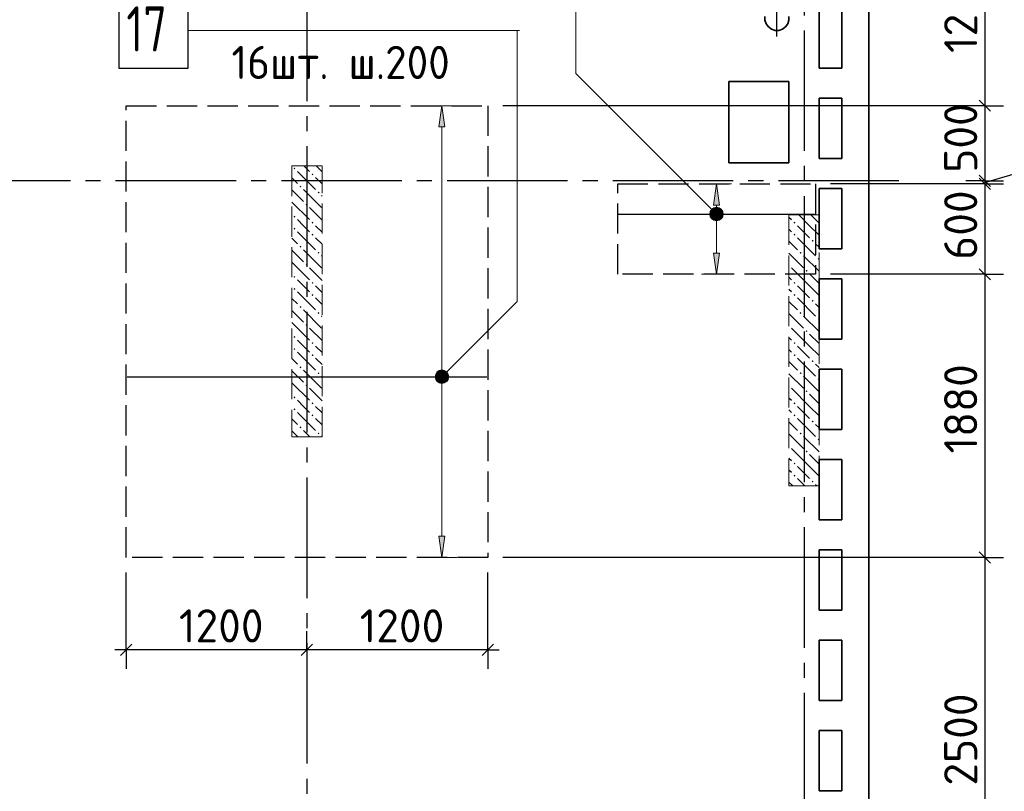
# Model space of a CAD drawing. Header units: millimetres. Extents: x 40580 to 1930067, y -240640 to 81020.
# Tile 94 of 256: x 437375 to 443911, y -217073 to -211948. Entities that reach past the tile are written whole.
import ezdxf

# ---------------------------------------------------------------- set-up
doc = ezdxf.new("R2010")
doc.units = ezdxf.units.MM
for name, pattern in [('______2', [270, 200, -70]), ('______5', [1100, 800, -100, 100, -100]), ('CENTER', [2, 1.25, -0.25, 0.25, -0.25])]:
    doc.linetypes.add(name, pattern=pattern)
for name, color, linetype, lineweight in [('Standard', 7, 'Continuous', 25), ('ДОП Верх по Х', 7, 'Continuous', 25), ('ЖБ Перекрытие верхний уровень', 7, 'Continuous', 35), ('ОСИ', 7, 'CENTER', 15), ('Позиционная метка номер позиции', 7, 'Continuous', 13), ('Примечания', 7, 'Continuous', 13)]:
    doc.layers.add(name, color=color, linetype=linetype, lineweight=lineweight)
doc.layers.add('ЖБ Пилон', color=7, linetype='______2', lineweight=13, true_color=0xa0a0a0)
doc.styles.add('ISOCPEUR', font='isocpeur.ttf')

msp = doc.modelspace()

# ---------------------------------------------------------------- hatches: boundary and pattern name
at = {"layer": 'ДОП Верх по Х', "linetype": 'Continuous', "lineweight": 13, "transparency": 33554687}
for points in [[(440197.8, -212659.4), (440177.8, -212519.4), (440157.8, -212659.4)], [(442020.9, -213179.4), (442000.9, -213039.4), (441980.9, -213179.4)], [(441963.4, -213239.4), (442038.4, -213239.4), (442033.2, -213220.7)], [(441963.4, -213239.4), (442033.2, -213220.7), (441968.7, -213220.7)], [(441968.7, -213220.7), (442033.2, -213220.7), (442019.7, -213207.2)], [(441968.7, -213220.7), (442019.7, -213207.2), (441982.2, -213207.2)], [(441982.2, -213207.2), (442019.7, -213207.2), (442000.9, -213201.9)], [(441968.7, -213258.2), (442038.4, -213239.4), (441963.4, -213239.4)], [(441968.7, -213258.2), (442033.2, -213258.2), (442038.4, -213239.4)], [(441982.2, -213271.7), (442033.2, -213258.2), (441968.7, -213258.2)], [(441982.2, -213271.7), (442019.7, -213271.7), (442033.2, -213258.2)], [(442019.7, -213271.7), (441982.2, -213271.7), (442000.9, -213276.9)], [(440140.3, -214319.4), (440215.3, -214319.4), (440210, -214300.7)], [(440140.3, -214319.4), (440210, -214300.7), (440145.6, -214300.7)], [(440145.6, -214338.2), (440215.3, -214319.4), (440140.3, -214319.4)], [(440145.6, -214300.7), (440210, -214300.7), (440196.5, -214287.2)], [(440145.6, -214300.7), (440196.5, -214287.2), (440159.1, -214287.2)], [(440145.6, -214338.2), (440210, -214338.2), (440215.3, -214319.4)], [(440159.1, -214287.2), (440196.5, -214287.2), (440177.8, -214281.9)], [(440159.1, -214351.7), (440210, -214338.2), (440145.6, -214338.2)], [(440159.1, -214351.7), (440196.5, -214351.7), (440210, -214338.2)], [(440196.5, -214351.7), (440159.1, -214351.7), (440177.8, -214356.9)]]:
    msp.add_hatch(color=7, dxfattribs=at).paths.add_polyline_path(points)
for points in [[(442020.9, -213499.4), (442000.9, -213639.4), (441980.9, -213499.4)], [(440197.8, -215379.4), (440177.8, -215519.4), (440157.8, -215379.4)]]:
    msp.add_hatch(color=7, dxfattribs=at).paths.add_polyline_path(points, flags=16)
at = {"layer": 'ЖБ Пилон', "linetype": 'Continuous', "lineweight": -3, "transparency": 33554687}
for points in [[(439192.4, -212936.3), (439198.9, -212929.8), (439205.4, -212936.3), (439198.9, -212942.8)], [(439312.4, -212976.3), (439318.9, -212969.8), (439325.4, -212976.3), (439318.9, -212982.8)], [(439232.4, -213056.3), (439238.9, -213049.8), (439245.4, -213056.3), (439238.9, -213062.8)], [(439352.4, -213096.3), (439358.9, -213089.8), (439365.4, -213096.3), (439358.9, -213102.8)], [(439272.4, -213176.3), (439278.9, -213169.8), (439285.4, -213176.3), (439278.9, -213182.8)], [(439192.4, -213256.3), (439198.9, -213249.8), (439205.4, -213256.3), (439198.9, -213262.8)], [(439192.4, -213336.3), (439198.9, -213329.8), (439205.4, -213336.3), (439198.9, -213342.8)], [(439312.4, -213296.3), (439318.9, -213289.8), (439325.4, -213296.3), (439318.9, -213302.8)], [(442512.4, -213296.3), (442518.9, -213289.8), (442525.4, -213296.3), (442518.9, -213302.8)], [(439312.4, -213376.3), (439318.9, -213369.8), (439325.4, -213376.3), (439318.9, -213382.8)], [(442512.4, -213376.3), (442518.9, -213369.8), (442525.4, -213376.3), (442518.9, -213382.8)], [(442632.4, -213416.3), (442638.9, -213409.8), (442645.4, -213416.3), (442638.9, -213422.8)], [(439232.4, -213456.3), (439238.9, -213449.8), (439245.4, -213456.3), (439238.9, -213462.8)], [(439352.4, -213496.3), (439358.9, -213489.8), (439365.4, -213496.3), (439358.9, -213502.8)], [(442552.4, -213496.3), (442558.9, -213489.8), (442565.4, -213496.3), (442558.9, -213502.8)], [(442672.4, -213536.3), (442678.9, -213529.8), (442681.9, -213532.9), (442681.9, -213539.7), (442678.9, -213542.8)], [(439272.4, -213576.3), (439278.9, -213569.8), (439285.4, -213576.3), (439278.9, -213582.8)], [(442481.9, -213572.9), (442485.4, -213576.3), (442481.9, -213579.7)], [(442592.4, -213616.3), (442598.9, -213609.8), (442605.4, -213616.3), (442598.9, -213622.8)], [(439192.4, -213656.3), (439198.9, -213649.8), (439205.4, -213656.3), (439198.9, -213662.8)], [(439192.4, -213736.3), (439198.9, -213729.8), (439205.4, -213736.3), (439198.9, -213742.8)], [(439312.4, -213696.3), (439318.9, -213689.8), (439325.4, -213696.3), (439318.9, -213702.8)], [(442512.4, -213696.3), (442518.9, -213689.8), (442525.4, -213696.3), (442518.9, -213702.8)], [(439312.4, -213776.3), (439318.9, -213769.8), (439325.4, -213776.3), (439318.9, -213782.8)], [(442512.4, -213776.3), (442518.9, -213769.8), (442525.4, -213776.3), (442518.9, -213782.8)], [(442632.4, -213816.3), (442638.9, -213809.8), (442645.4, -213816.3), (442638.9, -213822.8)], [(439232.4, -213856.3), (439238.9, -213849.8), (439245.4, -213856.3), (439238.9, -213862.8)], [(439352.4, -213896.3), (439358.9, -213889.8), (439365.4, -213896.3), (439358.9, -213902.8)], [(442552.4, -213896.3), (442558.9, -213889.8), (442565.4, -213896.3), (442558.9, -213902.8)], [(442672.4, -213936.3), (442678.9, -213929.8), (442681.9, -213932.9), (442681.9, -213939.7), (442678.9, -213942.8)], [(439272.4, -213976.3), (439278.9, -213969.8), (439285.4, -213976.3), (439278.9, -213982.8)], [(442481.9, -213972.9), (442485.4, -213976.3), (442481.9, -213979.7)], [(439192.4, -214056.3), (439198.9, -214049.8), (439205.4, -214056.3), (439198.9, -214062.8)], [(442592.4, -214016.3), (442598.9, -214009.8), (442605.4, -214016.3), (442598.9, -214022.8)], [(439192.4, -214136.3), (439198.9, -214129.8), (439205.4, -214136.3), (439198.9, -214142.8)], [(439312.4, -214096.3), (439318.9, -214089.8), (439325.4, -214096.3), (439318.9, -214102.8)], [(442512.4, -214096.3), (442518.9, -214089.8), (442525.4, -214096.3), (442518.9, -214102.8)], [(439312.4, -214176.3), (439318.9, -214169.8), (439325.4, -214176.3), (439318.9, -214182.8)], [(442512.4, -214176.3), (442518.9, -214169.8), (442525.4, -214176.3), (442518.9, -214182.8)], [(439232.4, -214256.3), (439238.9, -214249.8), (439245.4, -214256.3), (439238.9, -214262.8)], [(442632.4, -214216.3), (442638.9, -214209.8), (442645.4, -214216.3), (442638.9, -214222.8)], [(439352.4, -214296.3), (439358.9, -214289.8), (439365.4, -214296.3), (439358.9, -214302.8)], [(442552.4, -214296.3), (442558.9, -214289.8), (442565.4, -214296.3), (442558.9, -214302.8)], [(442672.4, -214336.3), (442678.9, -214329.8), (442681.9, -214332.9), (442681.9, -214339.7), (442678.9, -214342.8)], [(439272.4, -214376.3), (439278.9, -214369.8), (439285.4, -214376.3), (439278.9, -214382.8)], [(442481.9, -214372.9), (442485.4, -214376.3), (442481.9, -214379.7)], [(439192.4, -214456.3), (439198.9, -214449.8), (439205.4, -214456.3), (439198.9, -214462.8)], [(442592.4, -214416.3), (442598.9, -214409.8), (442605.4, -214416.3), (442598.9, -214422.8)], [(439312.4, -214496.3), (439318.9, -214489.8), (439325.4, -214496.3), (439318.9, -214502.8)], [(442512.4, -214496.3), (442518.9, -214489.8), (442525.4, -214496.3), (442518.9, -214502.8)], [(439192.4, -214536.3), (439198.9, -214529.8), (439205.4, -214536.3), (439198.9, -214542.8)], [(439312.4, -214576.3), (439318.9, -214569.8), (439325.4, -214576.3), (439318.9, -214582.8)], [(442512.4, -214576.3), (442518.9, -214569.8), (442525.4, -214576.3), (442518.9, -214582.8)], [(439232.4, -214656.3), (439238.9, -214649.8), (439245.4, -214656.3), (439238.9, -214662.8)], [(442632.4, -214616.3), (442638.9, -214609.8), (442645.4, -214616.3), (442638.9, -214622.8)], [(439352.4, -214696.3), (439358.9, -214689.8), (439365.4, -214696.3), (439358.9, -214702.8)], [(442552.4, -214696.3), (442558.9, -214689.8), (442565.4, -214696.3), (442558.9, -214702.8)], [(442481.9, -214772.9), (442485.4, -214776.3), (442481.9, -214779.7)], [(442672.4, -214736.3), (442678.9, -214729.8), (442681.9, -214732.9), (442681.9, -214739.7), (442678.9, -214742.8)], [(442592.4, -214816.3), (442598.9, -214809.8), (442605.4, -214816.3), (442598.9, -214822.8)], [(442512.4, -214896.3), (442518.9, -214889.8), (442525.4, -214896.3), (442518.9, -214902.8)], [(442512.4, -214976.3), (442518.9, -214969.8), (442525.4, -214976.3), (442518.9, -214982.8)], [(442632.4, -215016.3), (442638.9, -215009.8), (442645.4, -215016.3), (442638.9, -215022.8)]]:
    msp.add_hatch(color=7, dxfattribs=at).paths.add_polyline_path(points, flags=16)
at = {"layer": 'Позиционная метка номер позиции', "linetype": 'Continuous', "lineweight": 13, "transparency": 33554687}
for points in [[(441969.1, -213271.3), (442012.4, -213196.2), (441957.7, -213250.9)], [(441957.7, -213250.9), (442012.4, -213196.2), (441989.5, -213196.2)], [(441957.7, -213250.9), (441989.5, -213196.2), (441957.7, -213228)], [(441957.7, -213228), (441989.5, -213196.2), (441969.1, -213207.6)], [(441969.1, -213271.3), (442032.8, -213207.6), (442012.4, -213196.2)], [(441989.5, -213282.7), (442032.8, -213207.6), (441969.1, -213271.3)], [(441989.5, -213282.7), (442044.2, -213228), (442032.8, -213207.6)], [(442012.4, -213282.7), (442044.2, -213228), (441989.5, -213282.7)], [(442012.4, -213282.7), (442044.2, -213250.9), (442044.2, -213228)], [(442044.2, -213250.9), (442012.4, -213282.7), (442032.8, -213271.3)], [(440134.5, -214308), (440209.6, -214351.3), (440146, -214287.6)], [(440134.5, -214330.9), (440189.3, -214362.7), (440134.5, -214308)], [(440134.5, -214308), (440189.3, -214362.7), (440209.6, -214351.3)], [(440166.3, -214362.7), (440134.5, -214330.9), (440146, -214351.3)], [(440134.5, -214330.9), (440166.3, -214362.7), (440189.3, -214362.7)], [(440146, -214287.6), (440221.1, -214330.9), (440166.3, -214276.2)], [(440146, -214287.6), (440209.6, -214351.3), (440221.1, -214330.9)], [(440166.3, -214276.2), (440221.1, -214330.9), (440221.1, -214308)], [(440166.3, -214276.2), (440221.1, -214308), (440189.3, -214276.2)], [(440189.3, -214276.2), (440221.1, -214308), (440209.6, -214287.6)]]:
    msp.add_hatch(color=7, dxfattribs=at).paths.add_polyline_path(points)

# ---------------------------------------------------------------- linework, layer by layer
at = {"layer": 'Standard', "color": 7, "linetype": 'Continuous', "lineweight": -3, "transparency": 33554687}
for p, q in [((443781.9, -211319.4), (443781.9, -212519.4)), ((443781.9, -212519.4), (443781.9, -213019.4)), ((443781.9, -213029.4), (444258.3, -212888.1)), ((443781.9, -213019.4), (443781.9, -213039.4)), ((443781.9, -213039.4), (443781.9, -213639.4)), ((443781.9, -213639.4), (443781.9, -215519.4)), ((443781.9, -215519.4), (443781.9, -218019.4)), ((438081.9, -216134.1), (438006.9, -216134.1)), ((439281.9, -216134.1), (438081.9, -216134.1)), ((440481.9, -216134.1), (439281.9, -216134.1)), ((440481.9, -216134.1), (440556.9, -216134.1))]:
    msp.add_line(p, q, dxfattribs=at)
at = {"layer": 'Standard', "color": 8, "linetype": '______5', "lineweight": -3, "transparency": 33554687}
msp.add_line((442401.9, -212058.9), (442401.9, -211819.9), dxfattribs=at)
at = {"layer": 'Standard', "color": 7, "linetype": 'Continuous', "lineweight": 25, "transparency": 33554687}
for p, q in [((443744.4, -212481.9), (443819.4, -212556.9)), ((443744.4, -212981.9), (443819.4, -213056.9)), ((443744.4, -213001.9), (443819.4, -213076.9)), ((443744.4, -213601.9), (443819.4, -213676.9)), ((443744.4, -215481.9), (443819.4, -215556.9)), ((438119.4, -216096.6), (438044.4, -216171.6)), ((439319.4, -216096.6), (439244.4, -216171.6)), ((440519.4, -216096.6), (440444.4, -216171.6))]:
    msp.add_line(p, q, dxfattribs=at)
at = {"layer": 'Standard', "color": 251, "linetype": 'Continuous', "lineweight": -3, "true_color": 0x656565, "transparency": 33554687}
for p, q in [((443781.9, -212519.4), (443656.9, -212519.4)), ((443781.9, -212519.4), (443906.9, -212519.4)), ((443781.9, -213019.4), (443656.9, -213019.4)), ((443781.9, -213019.4), (443906.9, -213019.4)), ((443781.9, -213019.4), (443781.9, -213019.4)), ((443781.9, -213039.4), (443656.9, -213039.4)), ((443781.9, -213039.4), (443906.9, -213039.4)), ((443781.9, -213639.4), (443656.9, -213639.4)), ((443781.9, -213639.4), (443906.9, -213639.4)), ((443781.9, -215519.4), (443656.9, -215519.4)), ((443781.9, -215519.4), (443906.9, -215519.4)), ((438081.9, -216134.1), (438081.9, -215619.4)), ((440481.9, -216134.1), (440481.9, -215619.4)), ((438081.9, -216134.1), (438081.9, -216009.1)), ((439281.9, -216134.1), (439281.9, -216009.1)), ((440481.9, -216134.1), (440481.9, -216009.1)), ((438081.9, -216134.1), (438081.9, -216259.1)), ((439281.9, -216134.1), (439281.9, -216259.1)), ((439281.9, -216134.1), (439281.9, -216134.1)), ((440481.9, -216134.1), (440481.9, -216259.1))]:
    msp.add_line(p, q, dxfattribs=at)
for points in [[(443781.9, -212519.4), (443764.9, -212519.4), (443764.9, -212519.4), (443764.9, -212519.4), (443764.9, -212519.4), (443764.9, -212519.4), (443764.9, -212519.4), (443764.9, -212519.4), (443764.9, -212519.4), (443764.9, -212519.4), (443764.9, -212519.4), (440581.9, -212519.4)], [(443781.9, -213039.4), (443764.9, -213039.4), (443764.9, -213039.4), (443764.9, -213039.4), (443764.9, -213039.4), (443764.9, -213039.4), (443764.9, -213039.4), (443764.9, -213039.4), (443764.9, -213039.4), (442756.9, -213039.4)], [(443781.9, -213639.4), (443764.9, -213639.4), (443764.9, -213639.4), (443764.9, -213639.4), (443764.9, -213639.4), (443764.9, -213639.4), (443764.9, -213639.4), (442756.9, -213639.4)], [(443781.9, -215519.4), (443764.9, -215519.4), (443764.9, -215519.4), (443764.9, -215519.4), (443764.9, -215519.4), (440581.9, -215519.4)]]:
    msp.add_lwpolyline(points, dxfattribs=at)
at = {"layer": 'ДОП Верх по Х', "color": 7, "linetype": 'Continuous', "lineweight": 13, "transparency": 33554687}
msp.add_line((438584.4, -212019.4), (440692.4, -212019.4), dxfattribs=at)
at = {"layer": 'ДОП Верх по Х', "color": 251, "linetype": 'Continuous', "lineweight": 13, "true_color": 0x494949, "transparency": 33554687}
for p, q in [((440177.8, -212519.4), (440077.8, -212519.4)), ((440177.8, -212519.4), (440157.8, -212659.4)), ((440197.8, -212659.4), (440177.8, -212519.4)), ((440177.8, -212519.4), (440277.8, -212519.4)), ((440177.8, -212519.4), (440177.8, -212519.4)), ((440157.8, -212659.4), (440197.8, -212659.4)), ((440177.8, -214289.4), (440177.8, -212659.4)), ((442000.9, -213039.4), (441900.9, -213039.4)), ((442000.9, -213039.4), (441980.9, -213179.4)), ((442020.9, -213179.4), (442000.9, -213039.4)), ((442000.9, -213039.4), (442100.9, -213039.4)), ((442000.9, -213039.4), (442000.9, -213039.4)), ((441980.9, -213179.4), (442020.9, -213179.4)), ((442000.9, -213209.4), (442000.9, -213179.4)), ((441963.4, -213239.4), (441963.4, -213239.4)), ((442000.9, -213499.4), (442000.9, -213269.4)), ((442038.4, -213239.4), (442038.4, -213239.4)), ((442000.9, -213639.4), (441980.9, -213499.4)), ((441980.9, -213499.4), (442020.9, -213499.4)), ((442020.9, -213499.4), (442000.9, -213639.4)), ((442000.9, -213639.4), (441900.9, -213639.4)), ((442000.9, -213639.4), (442100.9, -213639.4)), ((442000.9, -213639.4), (442000.9, -213639.4)), ((440140.3, -214319.4), (440140.3, -214319.4)), ((440215.3, -214319.4), (440215.3, -214319.4)), ((440177.8, -215379.4), (440177.8, -214349.4)), ((440177.8, -215519.4), (440157.8, -215379.4)), ((440157.8, -215379.4), (440197.8, -215379.4)), ((440197.8, -215379.4), (440177.8, -215519.4)), ((440177.8, -215519.4), (440077.8, -215519.4)), ((440177.8, -215519.4), (440277.8, -215519.4)), ((440177.8, -215519.4), (440177.8, -215519.4))]:
    msp.add_line(p, q, dxfattribs=at)
at = {"layer": 'ДОП Верх по Х', "color": 7, "linetype": 'Continuous', "lineweight": -3, "transparency": 33554687}
for p, q in [((441350.9, -213239.4), (442650.9, -213239.4)), ((438087.9, -214319.4), (440475.9, -214319.4))]:
    msp.add_line(p, q, dxfattribs=at)
at = {"layer": 'ДОП Верх по Х', "color": 7, "linetype": 'Continuous', "lineweight": 25, "transparency": 33554687}
msp.add_lwpolyline([(438032.4, -212269.4), (438492.4, -212269.4), (438492.4, -211769.4), (438032.4, -211769.4), (438032.4, -212269.4)], dxfattribs=at)
at = {"layer": 'ДОП Верх по Х', "color": 251, "linetype": 'Continuous', "lineweight": 13, "true_color": 0x494949, "transparency": 33554687}
for centre in [(442000.9, -213239.4), (440177.8, -214319.4)]:
    msp.add_circle(centre, 37.5, dxfattribs=at)
at = {"layer": 'ЖБ Перекрытие верхний уровень', "transparency": 33554687}
for p, q in [((443011.9, -220249.4), (443011.9, -205289.4)), ((442681.9, -212269.4), (442681.9, -211869.4)), ((442831.9, -211869.4), (442831.9, -212269.4)), ((442322.3, -211926.8), (442322.3, -211952.1)), ((442322.3, -211952.1), (442330.1, -211976.1)), ((442330.1, -211976.1), (442344.9, -211996.5)), ((442459, -211996.5), (442473.8, -211976.1)), ((442473.8, -211976.1), (442481.6, -211952.1)), ((442481.6, -211952.1), (442481.6, -211926.8)), ((442344.9, -211996.5), (442365.3, -212011.3)), ((442365.3, -212011.3), (442389.3, -212019.1)), ((442389.3, -212019.1), (442414.6, -212019.1)), ((442414.6, -212019.1), (442438.6, -212011.3)), ((442438.6, -212011.3), (442459, -211996.5)), ((442831.9, -212269.4), (442681.9, -212269.4)), ((442481.9, -212359.4), (442081.9, -212359.4)), ((442081.9, -212359.4), (442081.9, -212899.4)), ((442481.9, -212899.4), (442481.9, -212359.4)), ((442681.9, -212869.4), (442681.9, -212469.4)), ((442681.9, -212469.4), (442831.9, -212469.4)), ((442831.9, -212469.4), (442831.9, -212869.4)), ((442831.9, -212869.4), (442681.9, -212869.4)), ((442081.9, -212899.4), (442481.9, -212899.4)), ((442681.9, -213469.4), (442681.9, -213069.4)), ((442681.9, -213069.4), (442831.9, -213069.4)), ((442831.9, -213069.4), (442831.9, -213469.4)), ((442831.9, -213469.4), (442681.9, -213469.4)), ((442681.9, -214069.4), (442681.9, -213669.4)), ((442681.9, -213669.4), (442831.9, -213669.4)), ((442831.9, -213669.4), (442831.9, -214069.4)), ((442831.9, -214069.4), (442681.9, -214069.4)), ((442681.9, -214669.4), (442681.9, -214269.4)), ((442681.9, -214269.4), (442831.9, -214269.4)), ((442831.9, -214269.4), (442831.9, -214669.4)), ((442831.9, -214669.4), (442681.9, -214669.4)), ((442681.9, -215269.4), (442681.9, -214869.4)), ((442681.9, -214869.4), (442831.9, -214869.4)), ((442831.9, -214869.4), (442831.9, -215269.4)), ((442831.9, -215269.4), (442681.9, -215269.4)), ((442681.9, -215869.4), (442681.9, -215469.4)), ((442681.9, -215469.4), (442831.9, -215469.4)), ((442831.9, -215469.4), (442831.9, -215869.4)), ((442831.9, -215869.4), (442681.9, -215869.4)), ((442681.9, -216469.4), (442681.9, -216069.4)), ((442681.9, -216069.4), (442831.9, -216069.4)), ((442831.9, -216069.4), (442831.9, -216469.4)), ((442831.9, -216469.4), (442681.9, -216469.4)), ((442681.9, -217069.4), (442681.9, -216669.4)), ((442681.9, -216669.4), (442831.9, -216669.4)), ((442831.9, -216669.4), (442831.9, -217069.4)), ((442831.9, -217069.4), (442681.9, -217069.4))]:
    msp.add_line(p, q, dxfattribs=at)
at = {"layer": 'ЖБ Пилон', "color": 253, "linetype": '______2', "lineweight": 13, "true_color": 0xa0a0a0, "transparency": 33554687}
for p, q in [((439181.9, -212919.4), (439181.9, -214719.4)), ((439381.9, -212919.4), (439181.9, -212919.4)), ((439381.9, -214719.4), (439381.9, -212919.4)), ((442481.9, -213244.4), (442481.9, -215044.4)), ((442681.9, -213244.4), (442481.9, -213244.4)), ((442681.9, -215044.4), (442681.9, -213244.4)), ((439181.9, -214719.4), (439381.9, -214719.4)), ((442481.9, -215044.4), (442681.9, -215044.4))]:
    msp.add_line(p, q, dxfattribs=at)
at = {"layer": 'ЖБ Пилон', "color": 9, "linetype": 'Continuous', "lineweight": -3, "true_color": 0xc7c7c7, "transparency": 33554687}
for p, q in [((439218.9, -212956.3), (439338.9, -213076.3)), ((439298.9, -212956.3), (439262, -212919.4)), ((439342, -212919.4), (439381.9, -212959.4)), ((439181.9, -212999.4), (439218.9, -213036.3)), ((439338.9, -212996.3), (439381.9, -213039.4)), ((439181.9, -213079.4), (439258.9, -213156.3)), ((439258.9, -213076.3), (439378.9, -213196.3)), ((439381.9, -213119.4), (439378.9, -213116.3)), ((439181.9, -213159.4), (439298.9, -213276.3)), ((439381.9, -213279.4), (439298.9, -213196.3)), ((439258.9, -213316.3), (439218.9, -213276.3)), ((442481.9, -213259.4), (442498.9, -213276.3)), ((442618.9, -213316.3), (442547, -213244.4)), ((442627, -213244.4), (442681.9, -213299.4)), ((439298.9, -213356.3), (439258.9, -213316.3)), ((439338.9, -213316.3), (439381.9, -213359.4)), ((442498.9, -213356.3), (442481.9, -213339.4)), ((442538.9, -213316.3), (442618.9, -213396.3)), ((442618.9, -213316.3), (442681.9, -213379.4)), ((439181.9, -213399.4), (439218.9, -213436.3)), ((439218.9, -213356.3), (439338.9, -213476.3)), ((439338.9, -213396.3), (439381.9, -213439.4)), ((442538.9, -213396.3), (442658.9, -213516.3)), ((439181.9, -213479.4), (439258.9, -213556.3)), ((439258.9, -213476.3), (439378.9, -213596.3)), ((442481.9, -213419.4), (442538.9, -213476.3)), ((442681.9, -213459.4), (442658.9, -213436.3)), ((439381.9, -213519.4), (439378.9, -213516.3)), ((442481.9, -213499.4), (442578.9, -213596.3)), ((442681.9, -213619.4), (442578.9, -213516.3)), ((439181.9, -213559.4), (439298.9, -213676.3)), ((439381.9, -213679.4), (439298.9, -213596.3)), ((442618.9, -213716.3), (442498.9, -213596.3)), ((439258.9, -213716.3), (439218.9, -213676.3)), ((442481.9, -213659.4), (442498.9, -213676.3)), ((442618.9, -213636.3), (442681.9, -213699.4)), ((439298.9, -213756.3), (439258.9, -213716.3)), ((439338.9, -213716.3), (439381.9, -213759.4)), ((442498.9, -213756.3), (442481.9, -213739.4)), ((442538.9, -213716.3), (442618.9, -213796.3)), ((442618.9, -213716.3), (442681.9, -213779.4)), ((439181.9, -213799.4), (439218.9, -213836.3)), ((439218.9, -213756.3), (439338.9, -213876.3)), ((439338.9, -213796.3), (439381.9, -213839.4)), ((442538.9, -213796.3), (442658.9, -213916.3)), ((442481.9, -213819.4), (442538.9, -213876.3)), ((442681.9, -213859.4), (442658.9, -213836.3)), ((439181.9, -213879.4), (439258.9, -213956.3)), ((439258.9, -213876.3), (439378.9, -213996.3)), ((439381.9, -213919.4), (439378.9, -213916.3)), ((442481.9, -213899.4), (442578.9, -213996.3)), ((442681.9, -214019.4), (442578.9, -213916.3)), ((439181.9, -213959.4), (439298.9, -214076.3)), ((439381.9, -214079.4), (439298.9, -213996.3)), ((442618.9, -214116.3), (442498.9, -213996.3)), ((442481.9, -214059.4), (442498.9, -214076.3)), ((442618.9, -214036.3), (442681.9, -214099.4)), ((439258.9, -214116.3), (439218.9, -214076.3)), ((439298.9, -214156.3), (439258.9, -214116.3)), ((439338.9, -214116.3), (439381.9, -214159.4)), ((442538.9, -214116.3), (442618.9, -214196.3)), ((442618.9, -214116.3), (442681.9, -214179.4)), ((439181.9, -214199.4), (439218.9, -214236.3)), ((439218.9, -214156.3), (439338.9, -214276.3)), ((439338.9, -214196.3), (439381.9, -214239.4)), ((442498.9, -214156.3), (442481.9, -214139.4)), ((442538.9, -214196.3), (442658.9, -214316.3)), ((442481.9, -214219.4), (442538.9, -214276.3)), ((442681.9, -214259.4), (442658.9, -214236.3)), ((439181.9, -214279.4), (439258.9, -214356.3)), ((439258.9, -214276.3), (439378.9, -214396.3)), ((439381.9, -214319.4), (439378.9, -214316.3)), ((442481.9, -214299.4), (442578.9, -214396.3)), ((442681.9, -214419.4), (442578.9, -214316.3)), ((439181.9, -214359.4), (439298.9, -214476.3)), ((439381.9, -214479.4), (439298.9, -214396.3)), ((442618.9, -214516.3), (442498.9, -214396.3)), ((442481.9, -214459.4), (442498.9, -214476.3)), ((442618.9, -214436.3), (442681.9, -214499.4)), ((439258.9, -214516.3), (439218.9, -214476.3)), ((439298.9, -214556.3), (439258.9, -214516.3)), ((439338.9, -214516.3), (439381.9, -214559.4)), ((442538.9, -214516.3), (442618.9, -214596.3)), ((442618.9, -214516.3), (442681.9, -214579.4)), ((439218.9, -214556.3), (439338.9, -214676.3)), ((442498.9, -214556.3), (442481.9, -214539.4)), ((439181.9, -214599.4), (439218.9, -214636.3)), ((439338.9, -214596.3), (439381.9, -214639.4)), ((442481.9, -214619.4), (442538.9, -214676.3)), ((442538.9, -214596.3), (442658.9, -214716.3)), ((442681.9, -214659.4), (442658.9, -214636.3)), ((439181.9, -214679.4), (439222, -214719.4)), ((439258.9, -214676.3), (439302, -214719.4)), ((439381.9, -214719.4), (439378.9, -214716.3)), ((442481.9, -214699.4), (442578.9, -214796.3)), ((442681.9, -214819.4), (442578.9, -214716.3)), ((442618.9, -214916.3), (442498.9, -214796.3)), ((442618.9, -214836.3), (442681.9, -214899.4)), ((442481.9, -214859.4), (442498.9, -214876.3)), ((442538.9, -214916.3), (442618.9, -214996.3)), ((442618.9, -214916.3), (442681.9, -214979.4)), ((442498.9, -214956.3), (442481.9, -214939.4)), ((442481.9, -215019.4), (442507, -215044.4)), ((442538.9, -214996.3), (442587, -215044.4)), ((442667, -215044.4), (442658.9, -215036.3))]:
    msp.add_line(p, q, dxfattribs=at)
at = {"layer": 'ОСИ', "color": 8, "linetype": '______5', "lineweight": -3, "transparency": 33554687}
for p, q in [((442581.9, -204319.4), (442581.9, -224149.4)), ((439281.9, -205089.4), (439281.9, -224149.4)), ((443211.9, -213019.4), (397901.9, -213019.4))]:
    msp.add_line(p, q, dxfattribs=at)
at = {"layer": 'Позиционная метка номер позиции', "color": 7, "linetype": 'Continuous', "lineweight": 13, "transparency": 33554687}
for p, q in [((441969.1, -213207.6), (441969.1, -213207.6)), ((442032.8, -213207.6), (442032.8, -213207.6)), ((441969.1, -213271.3), (441969.1, -213271.3)), ((442032.8, -213271.3), (442032.8, -213271.3)), ((440146, -214287.6), (440146, -214287.6)), ((440209.6, -214287.6), (440209.6, -214287.6)), ((440146, -214351.3), (440146, -214351.3)), ((440209.6, -214351.3), (440209.6, -214351.3))]:
    msp.add_line(p, q, dxfattribs=at)
for points in [[(442000.9, -213239.4), (441067.6, -212306.1), (441067.6, -211019.4), (438492.4, -211019.4)], [(440177.8, -214319.4), (440677.8, -213819.4), (440677.8, -212019.4), (438492.4, -212019.4)]]:
    msp.add_lwpolyline(points, dxfattribs=at)
for centre in [(442000.9, -213239.4), (440177.8, -214319.4)]:
    msp.add_circle(centre, 45, dxfattribs=at)
at = {"layer": 'Примечания', "color": 7, "linetype": '______2', "lineweight": -3, "transparency": 33554687}
for p, q in [((438081.9, -212519.4), (440481.9, -212519.4)), ((438081.9, -215519.4), (438081.9, -212519.4)), ((440481.9, -212519.4), (440481.9, -215519.4)), ((441344.9, -213039.4), (442656.9, -213039.4)), ((441344.9, -213639.4), (441344.9, -213039.4)), ((442656.9, -213039.4), (442656.9, -213639.4)), ((442656.9, -213639.4), (441344.9, -213639.4)), ((440481.9, -215519.4), (438081.9, -215519.4))]:
    msp.add_line(p, q, dxfattribs=at)

# ---------------------------------------------------------------- texts
at = {"layer": 'Standard', "color": 7, "linetype": 'Continuous', "lineweight": 25, "transparency": 33554687, "char_height": 220, "attachment_point": 7, "rotation": 90, "style": 'ISOCPEUR'}
for s, insert, width in [('1200', (443731.9, -212169.7), 625.735), ('500', (443731.9, -212964.9), 516.396), ('600', (443731.9, -213542.8), 531.967), ('1880', (443731.9, -214829.6), 625.735), ('2500', (443731.9, -217035.3), 657.046)]:
    msp.add_mtext(s, dxfattribs=dict(at, insert=insert, width=width))
at = {"layer": 'Standard', "color": 7, "linetype": 'Continuous', "lineweight": 25, "transparency": 33554687, "char_height": 220, "width": 625.735, "attachment_point": 7, "style": 'ISOCPEUR'}
for insert in [(438431.7, -216084.1), (439631.7, -216084.1)]:
    msp.add_mtext('1200', dxfattribs=dict(at, insert=insert))
at = {"layer": 'ДОП Верх по Х', "color": 7, "linetype": 'Continuous', "lineweight": 13, "transparency": 33554687, "attachment_point": 7, "style": 'ISOCPEUR'}
for s, insert, char_height, width in [('\\W0.75;17', (438082.4, -212159.4), 300, 472.649), ('\\W0.95;16шт. ш.200 ', (438780.4, -212342.1), 220, 1820.761)]:
    msp.add_mtext(s, dxfattribs=dict(at, insert=insert, char_height=char_height, width=width))

doc.saveas('drawing.dxf')
